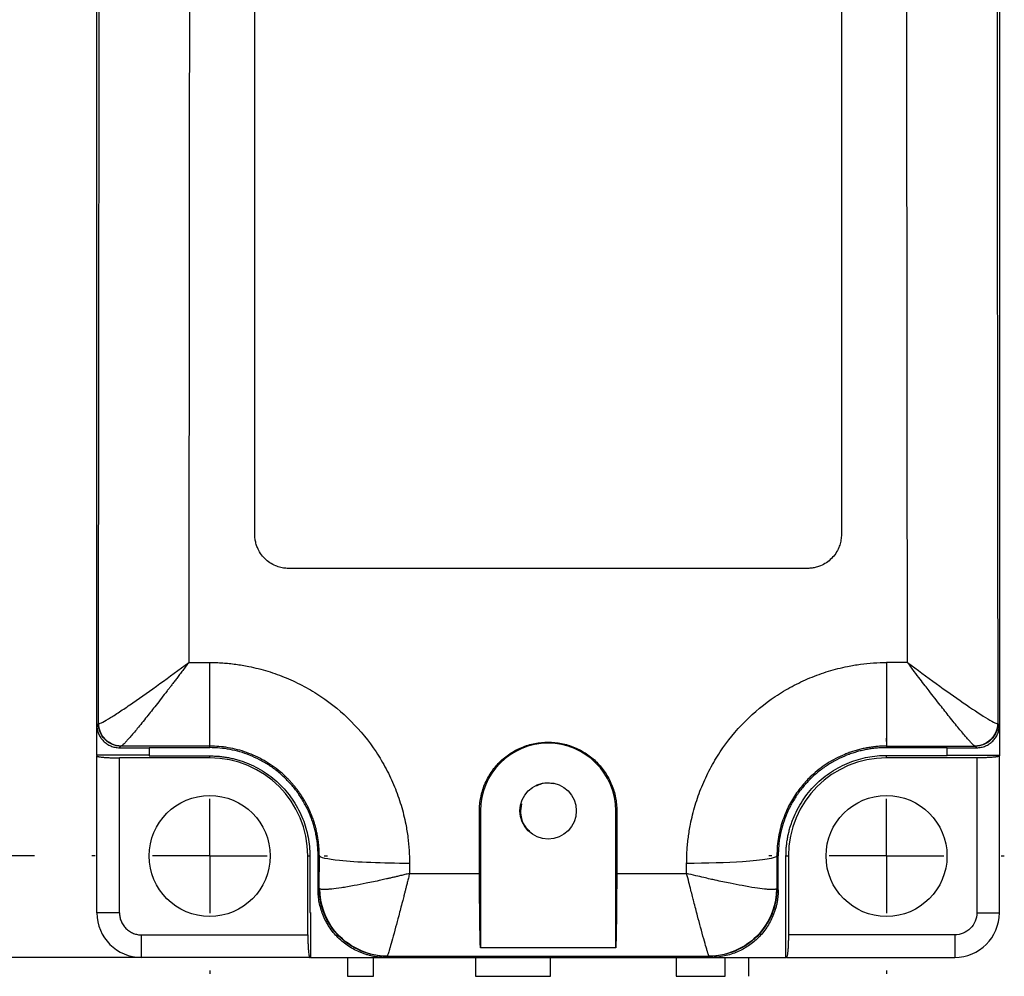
# Model space of a CAD drawing. Header units: millimetres. Extents: x 13 to 546, y 13 to 419.
# Tile 4 of 15: x 182 to 226, y 119 to 161. Entities that reach past the tile are written whole.
import ezdxf

# ---------------------------------------------------------------- set-up
doc = ezdxf.new("R2010")
doc.units = ezdxf.units.MM
doc.header["$LTSCALE"] = 2
doc.linetypes.add('CENTERX2', pattern=[20.32, 12.7, -2.54, 2.54, -2.54])
doc.layers.add('CENTER', color=40, linetype='CENTERX2')
doc.layers.add('DIMENSIONS', color=140, linetype='Continuous', lineweight=25)
doc.styles.add('SLDTEXTSTYLE0', font='TXT', dxfattribs={"width": 0.7})
doc.dimstyles.new('SLDDIMSTYLE0', dxfattribs={"dimtxt": 4.316016, "dimasz": 6.604, "dimexe": 0, "dimexo": 0.0625, "dimgap": 1.079004, "dimtad": 0, "dimtih": 1, "dimtoh": 1, "dimrnd": 1e-09, "dimzin": 12, "dimdsep": 46, "dimtxsty": 'SLDTEXTSTYLE0', "dimsah": 1, "dimcen": 0.09, "dimadec": 0, "dimazin": 3, "dimtfac": 1, "dimtofl": 0, "dimtmove": 0, "dimatfit": 3, "dimfxl": 0, "dimfrac": 2, "dimtolj": 1, "dimtzin": 12, "dimarcsym": 0})
doc.dimstyles.new('SLDDIMSTYLE1', dxfattribs={"dimtxt": 4.316016, "dimasz": 6.604, "dimexe": 0, "dimexo": 0.0625, "dimgap": 1.079004, "dimtad": 0, "dimtih": 1, "dimtoh": 1, "dimrnd": 1e-09, "dimzin": 4, "dimdsep": 46, "dimtxsty": 'SLDTEXTSTYLE0', "dimsah": 1, "dimcen": 0.09, "dimadec": 0, "dimazin": 1, "dimtfac": 1, "dimtofl": 0, "dimtmove": 0, "dimatfit": 3, "dimfxl": 0, "dimfrac": 2, "dimtolj": 1, "dimtzin": 12, "dimarcsym": 0})

# ---------------------------------------------------------------- blocks, each defined once
blk = doc.blocks.new('_D')
at = {"layer": 'DIMENSIONS'}
for p, q in [((202.759, 317.185), (140.747, 317.185)), ((147.097, 317.185), (147.097, 233.358)), ((140.684, 225.533), (139.235, 225.533)), ((139.235, 225.533), (139.235, 218.673)), ((153.51, 225.533), (154.959, 225.533)), ((154.959, 225.533), (154.959, 218.673)), ((139.235, 218.673), (140.684, 218.673)), ((154.959, 218.673), (153.51, 218.673)), ((147.097, 119.606), (147.097, 217.707)), ((184.739, 119.606), (140.747, 119.606))]:
    blk.add_line(p, q, dxfattribs=at)
for points in [[(147.097, 317.185), (146.081, 310.581), (148.113, 310.581)], [(147.097, 119.606), (148.113, 126.21), (146.081, 126.21)]]:
    blk.add_solid(points, dxfattribs=at)
at = {"layer": 'DIMENSIONS', "char_height": 4.2333, "attachment_point": 1, "style": 'SLDTEXTSTYLE0'}
for s, insert in [('197.6', (138.889, 231.956)), ('7.78', (140.684, 224.13))]:
    blk.add_mtext(s, dxfattribs=dict(at, insert=insert))
blk = doc.blocks.new('_D_1')
at = {"layer": 'DIMENSIONS'}
for p, q in [((182.54, 268.106), (163.024, 268.106)), ((169.374, 268.106), (169.374, 202.761)), ((162.961, 194.935), (161.512, 194.935)), ((161.512, 194.935), (161.512, 188.075)), ((175.786, 194.935), (177.236, 194.935)), ((177.236, 194.935), (177.236, 188.075)), ((161.512, 188.075), (162.961, 188.075)), ((177.236, 188.075), (175.786, 188.075)), ((169.374, 124.106), (169.374, 187.109)), ((182.539, 124.106), (163.024, 124.106))]:
    blk.add_line(p, q, dxfattribs=at)
for points in [[(169.374, 268.106), (168.358, 261.502), (170.39, 261.502)], [(169.374, 124.106), (170.39, 130.71), (168.358, 130.71)]]:
    blk.add_solid(points, dxfattribs=at)
at = {"layer": 'DIMENSIONS', "char_height": 4.2333, "attachment_point": 1, "style": 'SLDTEXTSTYLE0'}
for s, insert in [('144.0', (161.166, 201.358)), ('5.67', (162.961, 193.533))]:
    blk.add_mtext(s, dxfattribs=dict(at, insert=insert))
blk = doc.blocks.new('_D_4')
at = {"layer": 'DIMENSIONS'}
for p, q in [((192.223, 119.606), (163.218, 119.606)), ((169.568, 119.606), (169.568, 102.324)), ((197.609, 102.324), (163.218, 102.324)), ((169.568, 90.839), (169.568, 102.324)), ((139.685, 90.839), (138.236, 90.839)), ((138.236, 90.839), (138.236, 83.979)), ((152.51, 90.839), (153.96, 90.839)), ((153.96, 90.839), (153.96, 83.979)), ((160.291, 90.839), (169.568, 90.839)), ((138.236, 83.979), (139.685, 83.979)), ((153.96, 83.979), (152.51, 83.979))]:
    blk.add_line(p, q, dxfattribs=at)
for points in [[(169.568, 119.606), (168.552, 113.002), (170.584, 113.002)], [(169.568, 102.324), (170.584, 108.928), (168.552, 108.928)]]:
    blk.add_solid(points, dxfattribs=at)
at = {"layer": 'DIMENSIONS', "char_height": 4.2333, "attachment_point": 1, "style": 'SLDTEXTSTYLE0'}
for s, insert in [('17.3', (139.685, 97.262)), ('0.68', (139.685, 89.436))]:
    blk.add_mtext(s, dxfattribs=dict(at, insert=insert))
blk = doc.blocks.new('SW_CENTERMARKSYMBOL_2')
at = {"layer": 'CENTER', "color": 0}
for p, q in [((0, 5.08), (0, 5.221)), ((0, 0), (0, 2.54)), ((-5.08, 0), (-5.221, 0)), ((0, 0), (-2.54, 0)), ((0, 0), (0, -2.54)), ((0, 0), (2.54, 0)), ((5.08, 0), (5.221, 0)), ((0, -5.08), (0, -5.221))]:
    blk.add_line(p, q, dxfattribs=at)
blk = doc.blocks.new('SW_CENTERMARKSYMBOL_3')
at = {"layer": 'CENTER', "color": 0}
for p, q in [((0, 5.08), (0, 5.221)), ((0, 0), (0, 2.54)), ((-5.08, 0), (-5.221, 0)), ((0, 0), (-2.54, 0)), ((0, 0), (0, -2.54)), ((0, 0), (2.54, 0)), ((5.08, 0), (5.221, 0)), ((0, -5.08), (0, -5.221))]:
    blk.add_line(p, q, dxfattribs=at)

msp = doc.modelspace()

# ---------------------------------------------------------------- linework, layer by layer
for p, q in [((185.299, 129.906), (185.299, 262.306)), ((225.299, 262.306), (225.299, 129.906)), ((192.299, 138.356), (192.299, 176.356)), ((218.299, 176.356), (218.299, 138.356)), ((216.799, 136.856), (193.799, 136.856)), ((189.37, 132.687), (190.299, 132.687)), ((221.228, 132.687), (220.299, 132.687)), ((185.299, 129.906), (185.367, 129.974)), ((185.299, 128.57), (185.299, 129.906)), ((225.231, 129.974), (225.299, 129.906)), ((225.299, 129.906), (225.299, 128.57)), ((186.299, 128.906), (186.367, 128.974)), ((186.299, 128.906), (187.611, 128.906)), ((190.299, 128.978), (186.379, 128.978)), ((187.611, 128.912), (190.299, 128.911)), ((187.611, 128.912), (187.611, 128.541)), ((190.299, 128.911), (190.299, 128.978)), ((220.299, 128.978), (224.219, 128.978)), ((220.299, 128.978), (220.299, 128.907)), ((222.985, 128.907), (220.299, 128.907)), ((222.984, 128.906), (224.299, 128.906)), ((222.985, 128.568), (222.985, 128.907)), ((224.231, 128.974), (224.299, 128.906)), ((185.299, 128.57), (185.299, 128.544)), ((187.611, 128.57), (185.299, 128.57)), ((185.299, 121.586), (185.299, 128.544)), ((186.299, 121.586), (186.299, 128.456)), ((190.299, 128.456), (186.299, 128.456)), ((187.611, 128.541), (190.299, 128.543)), ((190.299, 128.456), (190.299, 128.543)), ((220.299, 128.566), (222.985, 128.568)), ((220.299, 128.456), (220.299, 128.566)), ((224.299, 128.456), (220.299, 128.456)), ((222.985, 128.57), (225.299, 128.57)), ((224.299, 128.456), (224.299, 121.586)), ((225.299, 128.57), (225.299, 128.544)), ((225.299, 121.586), (225.299, 128.544)), ((204.114, 126.419), (204.069, 126.106)), ((202.299, 126.106), (202.255, 126.106)), ((202.299, 126.106), (202.299, 120.033)), ((208.299, 126.106), (208.343, 126.106)), ((208.299, 120.033), (208.299, 126.106)), ((194.649, 120.606), (194.649, 124.106)), ((194.649, 124.106), (194.74, 124.106)), ((194.74, 124.106), (194.74, 121.606)), ((195.159, 124.106), (195.104, 124.106)), ((195.104, 122.61), (195.104, 124.106)), ((195.157, 122.663), (195.159, 124.106)), ((215.439, 124.106), (215.441, 122.663)), ((215.498, 124.106), (215.439, 124.106)), ((215.498, 122.607), (215.498, 124.106)), ((215.839, 121.606), (215.843, 124.106)), ((215.843, 124.106), (215.949, 124.106)), ((215.949, 124.106), (215.949, 120.606)), ((199.158, 123.331), (202.259, 123.331)), ((208.339, 123.331), (211.44, 123.331)), ((195.104, 122.61), (195.157, 122.663)), ((215.498, 122.607), (215.441, 122.663)), ((194.74, 121.606), (194.763, 121.606)), ((194.763, 121.606), (194.763, 119.606)), ((224.299, 121.586), (225.299, 121.586)), ((187.279, 120.606), (194.649, 120.606)), ((187.279, 119.606), (187.279, 120.606)), ((223.319, 120.606), (215.949, 120.606)), ((223.319, 120.606), (223.319, 119.606)), ((208.299, 120.033), (202.299, 120.033)), ((194.737, 119.606), (187.279, 119.606)), ((194.763, 119.606), (194.737, 119.606)), ((194.763, 119.606), (198.103, 119.606)), ((196.411, 119.606), (196.411, 118.77)), ((197.558, 118.77), (197.558, 119.606)), ((198.156, 119.664), (198.103, 119.61)), ((198.103, 119.61), (212.498, 119.608)), ((198.161, 119.665), (212.437, 119.665)), ((202.08, 119.61), (202.08, 118.77)), ((205.404, 118.77), (205.404, 119.609)), ((210.968, 119.608), (210.968, 118.77)), ((212.498, 119.608), (212.442, 119.664)), ((212.498, 119.606), (215.836, 119.606)), ((213.145, 118.77), (213.145, 119.606)), ((214.187, 119.606), (214.187, 118.77)), ((215.862, 119.606), (215.841, 119.606)), ((215.862, 119.606), (223.319, 119.606)), ((196.411, 118.77), (197.558, 118.77)), ((202.08, 118.77), (205.404, 118.77)), ((210.968, 118.77), (213.145, 118.77))]:
    msp.add_line(p, q)
at = {"flags": 128}
msp.add_lwpolyline([(186.299, 121.586), (186.104, 121.586), (185.916, 121.586), (185.744, 121.586), (185.592, 121.586), (185.468, 121.586), (185.375, 121.586), (185.318, 121.586), (185.299, 121.586)], dxfattribs=at)
for centre, radius in [((205.299, 126.106), 1.25), ((190.3, 124.106), 2.681), ((220.298, 124.106), 2.681)]:
    msp.add_circle(centre, radius)
for centre, radius, start, end in [((205.299, 126.106), 3, 0, 180), ((190.299, 124.106), 4.35, 0, 90), ((220.299, 124.106), 4.35, 90, 180), ((187.279, 121.586), 1.98, 180, 270), ((223.319, 121.586), 1.98, 270, 0)]:
    msp.add_arc(centre, radius, start, end)
for points, knots in [([(185.367, 129.974), (185.368, 130.986), (185.371, 133.01), (185.375, 136.046), (185.378, 139.082), (185.382, 142.12), (185.385, 145.157), (185.388, 148.195), (185.391, 151.233), (185.394, 154.272), (185.396, 157.311), (185.398, 160.351), (185.4, 163.391), (185.402, 166.431), (185.404, 169.472), (185.406, 172.513), (185.407, 175.555), (185.408, 178.597), (185.409, 181.64), (185.41, 184.683), (185.41, 187.726), (185.411, 190.77), (185.411, 192.799), (185.411, 193.814)], [0, 0, 0, 0, 0.047638, 0.09527, 0.142897, 0.190519, 0.238138, 0.285754, 0.333367, 0.380978, 0.428587, 0.476196, 0.523804, 0.571413, 0.619022, 0.666633, 0.714246, 0.761862, 0.809481, 0.857103, 0.90473, 0.952362, 1, 1, 1, 1]), ([(189.41, 194.035), (189.41, 193.012), (189.41, 190.966), (189.41, 187.897), (189.409, 184.828), (189.409, 181.759), (189.408, 178.69), (189.406, 175.621), (189.405, 172.553), (189.403, 169.484), (189.402, 166.416), (189.4, 163.347), (189.398, 160.28), (189.395, 157.212), (189.393, 154.145), (189.39, 151.078), (189.388, 148.011), (189.384, 144.945), (189.381, 141.88), (189.378, 138.815), (189.374, 135.75), (189.372, 133.708), (189.37, 132.687)], [0, 0, 0, 0, 0.049979, 0.09996, 0.149944, 0.199929, 0.249917, 0.299907, 0.3499, 0.399894, 0.449891, 0.49989, 0.549891, 0.599894, 0.6499, 0.699907, 0.749917, 0.799929, 0.849944, 0.89996, 0.949979, 1, 1, 1, 1]), ([(221.228, 132.687), (221.226, 133.708), (221.224, 135.75), (221.22, 138.815), (221.217, 141.88), (221.214, 144.945), (221.211, 148.011), (221.208, 151.078), (221.205, 154.145), (221.203, 157.212), (221.2, 160.28), (221.198, 163.347), (221.196, 166.416), (221.195, 169.484), (221.193, 172.553), (221.192, 175.621), (221.191, 178.69), (221.19, 181.759), (221.189, 184.828), (221.188, 187.897), (221.188, 190.966), (221.188, 193.012), (221.188, 194.035)], [0, 0, 0, 0, 0.050021, 0.10004, 0.150056, 0.200071, 0.250083, 0.300093, 0.3501, 0.400106, 0.450109, 0.50011, 0.550109, 0.600106, 0.6501, 0.700093, 0.750083, 0.800071, 0.850056, 0.90004, 0.950021, 1, 1, 1, 1]), ([(225.187, 193.814), (225.187, 192.799), (225.187, 190.77), (225.188, 187.726), (225.188, 184.683), (225.189, 181.64), (225.19, 178.597), (225.191, 175.555), (225.193, 172.513), (225.194, 169.472), (225.196, 166.431), (225.198, 163.391), (225.2, 160.351), (225.202, 157.311), (225.205, 154.272), (225.207, 151.233), (225.21, 148.195), (225.213, 145.157), (225.216, 142.12), (225.22, 139.082), (225.223, 136.046), (225.227, 133.01), (225.23, 130.986), (225.231, 129.974)], [0, 0, 0, 0, 0.047638, 0.09527, 0.142897, 0.190519, 0.238138, 0.285754, 0.333367, 0.380978, 0.428587, 0.476196, 0.523804, 0.571413, 0.619022, 0.666633, 0.714246, 0.761862, 0.809481, 0.857103, 0.90473, 0.952362, 1, 1, 1, 1]), ([(193.799, 136.856), (193.76, 136.857), (193.681, 136.859), (193.564, 136.873), (193.449, 136.896), (193.335, 136.928), (193.169, 136.989), (192.96, 137.101), (192.732, 137.289), (192.543, 137.517), (192.42, 137.75), (192.346, 137.967), (192.306, 138.16), (192.301, 138.29), (192.299, 138.356)], [0, 0, 0, 0, 0.050243, 0.10007, 0.149792, 0.199725, 0.250179, 0.374759, 0.500005, 0.62463, 0.749898, 0.833372, 0.916256, 1, 1, 1, 1]), ([(218.299, 138.356), (218.298, 138.317), (218.297, 138.238), (218.282, 138.122), (218.26, 138.006), (218.227, 137.893), (218.166, 137.727), (218.055, 137.518), (217.867, 137.29), (217.639, 137.101), (217.406, 136.977), (217.189, 136.903), (216.996, 136.863), (216.865, 136.859), (216.799, 136.856)], [0, 0, 0, 0, 0.050258, 0.100098, 0.149828, 0.199761, 0.250201, 0.37485, 0.500094, 0.624701, 0.749921, 0.833391, 0.916262, 1, 1, 1, 1]), ([(185.383, 129.972), (185.411, 129.971), (185.474, 129.996), (185.653, 130.089), (185.769, 130.157), (186.041, 130.325), (186.196, 130.425), (186.531, 130.648), (186.71, 130.769), (187.271, 131.157), (187.676, 131.444), (188.511, 132.049), (188.944, 132.368), (189.37, 132.687)], [0, 0, 0, 0, 0.125, 0.125, 0.25, 0.25, 0.375, 0.375, 0.5, 0.5, 0.75, 0.75, 1, 1, 1, 1]), ([(189.37, 132.687), (189.318, 132.617), (189.217, 132.483), (189.071, 132.289), (188.936, 132.11), (188.811, 131.946), (188.696, 131.796), (188.592, 131.661), (188.499, 131.54), (188.271, 131.245), (187.935, 130.81), (187.486, 130.243), (187.093, 129.756), (186.815, 129.426), (186.646, 129.234), (186.545, 129.124), (186.467, 129.044), (186.409, 128.993), (186.389, 128.983), (186.379, 128.978)], [0, 0, 0, 0, 0.0388338, 0.0751454, 0.1089349, 0.1402025, 0.1689483, 0.1951726, 0.2188755, 0.2400577, 0.3696987, 0.4832602, 0.6155552, 0.7351973, 0.7907147, 0.84478, 0.8975607, 0.9492368, 1, 1, 1, 1]), ([(190.299, 132.687), (190.395, 132.686), (190.588, 132.684), (190.877, 132.669), (191.166, 132.645), (191.454, 132.61), (191.743, 132.566), (192.22, 132.478), (192.879, 132.31), (193.7, 132.013), (194.489, 131.639), (195.487, 131.041), (196.614, 130.11), (197.536, 128.975), (198.131, 127.974), (198.502, 127.183), (198.793, 126.36), (198.98, 125.606), (199.09, 124.935), (199.148, 124.355), (199.155, 123.968), (199.158, 123.775)], [0, 0, 0, 0, 0.0206739, 0.041365, 0.062097, 0.0828935, 0.1037777, 0.1247727, 0.1870397, 0.2495823, 0.3120867, 0.3744376, 0.4992088, 0.6242154, 0.6868457, 0.7494421, 0.8119442, 0.8746795, 0.9165725, 0.9582867, 1, 1, 1, 1]), ([(190.299, 128.978), (190.299, 128.987), (190.299, 129.088), (190.299, 129.461), (190.299, 129.733), (190.299, 130.411), (190.299, 130.817), (190.299, 131.709), (190.299, 132.195), (190.299, 132.687)], [0, 0, 0, 0, 0.25, 0.25, 0.5, 0.5, 0.75, 0.75, 1, 1, 1, 1]), ([(211.44, 123.775), (211.441, 123.871), (211.442, 124.065), (211.457, 124.355), (211.48, 124.644), (211.513, 124.933), (211.555, 125.222), (211.641, 125.699), (211.805, 126.36), (212.096, 127.182), (212.467, 127.974), (213.062, 128.974), (213.984, 130.11), (215.111, 131.04), (216.108, 131.639), (216.897, 132.013), (217.719, 132.31), (218.472, 132.502), (219.142, 132.615), (219.72, 132.676), (220.106, 132.683), (220.299, 132.687)], [0, 0, 0, 0, 0.020843, 0.041676, 0.062519, 0.083396, 0.104328, 0.125337, 0.187973, 0.250575, 0.313069, 0.375802, 0.500809, 0.625543, 0.687804, 0.750433, 0.812866, 0.875244, 0.917069, 0.958592, 1, 1, 1, 1]), ([(220.299, 132.687), (220.299, 132.195), (220.299, 131.709), (220.299, 130.817), (220.299, 130.411), (220.299, 129.733), (220.299, 129.461), (220.299, 129.088), (220.299, 128.987), (220.299, 128.978)], [0, 0, 0, 0, 0.25, 0.25, 0.5, 0.5, 0.75, 0.75, 1, 1, 1, 1]), ([(221.228, 132.687), (221.654, 132.367), (222.086, 132.049), (222.922, 131.444), (223.326, 131.156), (224.077, 130.638), (224.42, 130.409), (224.965, 130.072), (225.16, 129.969), (225.215, 129.972)], [0, 0, 0, 0, 0.25, 0.25, 0.5, 0.5, 0.75, 0.75, 1, 1, 1, 1]), ([(224.219, 128.978), (224.215, 128.98), (224.206, 128.983), (224.185, 128.997), (224.16, 129.019), (224.129, 129.047), (224.093, 129.083), (224.051, 129.127), (224.003, 129.178), (223.95, 129.237), (223.892, 129.303), (223.758, 129.457), (223.505, 129.757), (223.112, 130.244), (222.663, 130.81), (222.297, 131.284), (221.996, 131.673), (221.778, 131.958), (221.517, 132.302), (221.329, 132.552), (221.228, 132.687)], [0, 0, 0, 0, 0.025342, 0.050881, 0.076642, 0.102649, 0.128925, 0.155494, 0.182379, 0.209599, 0.237177, 0.265132, 0.384941, 0.516762, 0.630372, 0.760002, 0.804778, 0.859703, 0.924777, 1, 1, 1, 1]), ([(185.299, 129.906), (185.3, 129.873), (185.302, 129.808), (185.317, 129.711), (185.341, 129.615), (185.374, 129.523), (185.416, 129.434), (185.466, 129.35), (185.525, 129.271), (185.591, 129.198), (185.664, 129.132), (185.743, 129.073), (185.827, 129.023), (185.916, 128.981), (186.008, 128.948), (186.104, 128.924), (186.201, 128.909), (186.266, 128.907), (186.299, 128.906)], [0, 0, 0, 0, 0.062505, 0.125008, 0.18751, 0.25001, 0.312508, 0.375006, 0.437503, 0.5, 0.562497, 0.624994, 0.687492, 0.74999, 0.81249, 0.874992, 0.937495, 1, 1, 1, 1]), ([(186.367, 128.974), (186.105, 128.974), (185.845, 129.082), (185.475, 129.452), (185.367, 129.712), (185.367, 129.974)], [0, 0, 0, 0, 0.5, 0.5, 1, 1, 1, 1]), ([(186.379, 128.978), (186.083, 128.979), (185.569, 129.228), (185.385, 129.749), (185.383, 129.972)], [0, 0, 0, 0, 0.571429, 1, 1, 1, 1]), ([(225.215, 129.972), (225.213, 129.749), (225.029, 129.228), (224.516, 128.979), (224.219, 128.978)], [0, 0, 0, 0, 0.428571, 1, 1, 1, 1]), ([(225.231, 129.974), (225.231, 129.712), (225.123, 129.452), (224.753, 129.082), (224.493, 128.974), (224.231, 128.974)], [0, 0, 0, 0, 0.5, 0.5, 1, 1, 1, 1]), ([(224.299, 128.906), (224.332, 128.907), (224.397, 128.909), (224.495, 128.924), (224.59, 128.948), (224.683, 128.981), (224.771, 129.023), (224.856, 129.073), (224.935, 129.132), (225.007, 129.198), (225.073, 129.271), (225.132, 129.35), (225.182, 129.434), (225.224, 129.523), (225.258, 129.615), (225.281, 129.711), (225.296, 129.808), (225.298, 129.873), (225.299, 129.906)], [0, 0, 0, 0, 0.0625052, 0.1250083, 0.1875097, 0.2500095, 0.3125082, 0.375006, 0.4375031, 0.5, 0.5624969, 0.624994, 0.6874918, 0.7499905, 0.8124903, 0.8749917, 0.9374948, 1, 1, 1, 1]), ([(195.159, 124.106), (195.158, 124.183), (195.156, 124.335), (195.141, 124.56), (195.116, 124.78), (195.081, 124.995), (195.038, 125.204), (194.987, 125.407), (194.928, 125.604), (194.863, 125.794), (194.791, 125.978), (194.713, 126.154), (194.631, 126.324), (194.544, 126.487), (194.453, 126.644), (194.358, 126.793), (194.261, 126.935), (194.161, 127.071), (194.059, 127.199), (193.955, 127.321), (193.851, 127.437), (193.678, 127.616), (193.426, 127.847), (193.08, 128.111), (192.715, 128.342), (192.334, 128.539), (191.94, 128.699), (191.536, 128.825), (191.126, 128.913), (190.713, 128.968), (190.437, 128.975), (190.299, 128.978)], [0, 0, 0, 0, 0.0302412, 0.059937, 0.0890875, 0.1176924, 0.1457516, 0.1732651, 0.2002327, 0.2266543, 0.2525299, 0.2778594, 0.3026428, 0.32688, 0.3505711, 0.3737161, 0.3963149, 0.4183677, 0.4398745, 0.4608354, 0.4812506, 0.5011202, 0.5583326, 0.6150874, 0.6713896, 0.7272444, 0.7826572, 0.8376333, 0.8921786, 0.9462988, 1, 1, 1, 1]), ([(195.104, 124.106), (195.103, 124.182), (195.101, 124.334), (195.084, 124.56), (195.058, 124.784), (195.021, 125.007), (194.974, 125.227), (194.916, 125.445), (194.847, 125.662), (194.738, 125.956), (194.573, 126.32), (194.326, 126.743), (194.035, 127.141), (193.703, 127.51), (193.334, 127.842), (192.936, 128.133), (192.513, 128.38), (192.08, 128.577), (191.641, 128.728), (191.201, 128.834), (190.753, 128.899), (190.451, 128.907), (190.299, 128.911)], [0, 0, 0, 0, 0.030226, 0.060256, 0.090154, 0.119989, 0.149828, 0.179739, 0.209789, 0.240044, 0.304289, 0.368666, 0.434277, 0.500026, 0.565636, 0.631386, 0.695626, 0.760011, 0.82025, 0.879967, 0.939704, 1, 1, 1, 1]), ([(202.255, 126.106), (202.255, 126.155), (202.257, 126.252), (202.268, 126.398), (202.285, 126.545), (202.319, 126.742), (202.379, 126.987), (202.514, 127.368), (202.752, 127.81), (203.129, 128.274), (203.592, 128.653), (204.124, 128.941), (204.703, 129.114), (205.299, 129.175), (205.895, 129.114), (206.475, 128.941), (207.006, 128.653), (207.469, 128.274), (207.846, 127.81), (208.084, 127.369), (208.219, 126.988), (208.29, 126.695), (208.335, 126.4), (208.341, 126.204), (208.343, 126.106)], [0, 0, 0, 0, 0.015242, 0.030576, 0.046039, 0.061667, 0.093545, 0.12514, 0.188534, 0.25012, 0.31168, 0.37506, 0.438439, 0.500009, 0.561578, 0.624957, 0.688337, 0.749897, 0.811483, 0.874877, 0.906321, 0.93835, 0.969359, 1, 1, 1, 1]), ([(220.299, 128.978), (220.23, 128.977), (220.091, 128.976), (219.882, 128.962), (219.673, 128.939), (219.465, 128.908), (219.258, 128.867), (219.052, 128.817), (218.847, 128.758), (218.645, 128.69), (218.239, 128.533), (217.653, 128.226), (217.11, 127.803), (216.759, 127.453), (216.555, 127.222), (216.357, 126.967), (216.17, 126.689), (215.996, 126.387), (215.839, 126.06), (215.702, 125.71), (215.589, 125.337), (215.504, 124.944), (215.449, 124.531), (215.442, 124.249), (215.439, 124.106)], [0, 0, 0, 0, 0.0271036, 0.0543091, 0.0816172, 0.1090288, 0.1365446, 0.1641654, 0.1918919, 0.2197249, 0.2476651, 0.3617417, 0.4772386, 0.5157962, 0.556146, 0.5982889, 0.6422254, 0.6879557, 0.73548, 0.7847982, 0.8359098, 0.8888145, 0.9435115, 1, 1, 1, 1]), ([(220.299, 128.907), (220.223, 128.906), (220.072, 128.904), (219.846, 128.888), (219.621, 128.861), (219.399, 128.825), (219.179, 128.777), (218.961, 128.719), (218.745, 128.651), (218.451, 128.542), (218.087, 128.377), (217.665, 128.13), (217.266, 127.84), (216.898, 127.507), (216.566, 127.139), (216.275, 126.741), (216.028, 126.319), (215.832, 125.886), (215.681, 125.447), (215.575, 125.007), (215.51, 124.56), (215.502, 124.258), (215.498, 124.106)], [0, 0, 0, 0, 0.030227, 0.060257, 0.090156, 0.119991, 0.149831, 0.179743, 0.209793, 0.240049, 0.304295, 0.368675, 0.434288, 0.500038, 0.565649, 0.6314, 0.695639, 0.760023, 0.820259, 0.879974, 0.939707, 1, 1, 1, 1]), ([(224.231, 128.974), (224.23, 128.975), (224.228, 128.976), (224.222, 128.977), (224.219, 128.978)], [0, 0, 0, 0, 0.5000011, 1, 1, 1, 1]), ([(185.299, 128.544), (185.3, 128.541), (185.301, 128.536), (185.314, 128.528), (185.334, 128.52), (185.363, 128.512), (185.409, 128.503), (185.481, 128.493), (185.596, 128.481), (185.744, 128.47), (185.92, 128.462), (186.108, 128.457), (186.235, 128.456), (186.299, 128.456)], [0, 0, 0, 0, 0.058484, 0.116305, 0.173945, 0.231892, 0.290627, 0.395433, 0.500841, 0.628834, 0.757363, 0.878531, 1, 1, 1, 1]), ([(190.299, 128.543), (190.369, 128.542), (190.509, 128.541), (190.718, 128.526), (190.926, 128.501), (191.131, 128.467), (191.335, 128.424), (191.536, 128.37), (191.736, 128.307), (192.008, 128.207), (192.345, 128.054), (192.735, 127.826), (193.103, 127.558), (193.444, 127.251), (193.752, 126.91), (194.02, 126.542), (194.248, 126.152), (194.43, 125.752), (194.57, 125.346), (194.668, 124.94), (194.728, 124.525), (194.736, 124.246), (194.74, 124.106)], [0, 0, 0, 0, 0.030218, 0.060241, 0.090135, 0.119968, 0.149808, 0.179722, 0.209777, 0.24004, 0.304248, 0.368669, 0.434242, 0.500037, 0.565607, 0.631404, 0.695598, 0.76003, 0.820247, 0.879953, 0.93969, 1, 1, 1, 1]), ([(215.843, 124.106), (215.844, 124.177), (215.845, 124.317), (215.861, 124.527), (215.885, 124.735), (215.919, 124.942), (215.963, 125.146), (216.017, 125.349), (216.081, 125.549), (216.181, 125.822), (216.335, 126.16), (216.564, 126.552), (216.833, 126.922), (217.142, 127.264), (217.484, 127.573), (217.853, 127.842), (218.245, 128.072), (218.647, 128.255), (219.054, 128.395), (219.462, 128.493), (219.878, 128.555), (220.158, 128.562), (220.299, 128.566)], [0, 0, 0, 0, 0.030219, 0.060243, 0.090139, 0.119974, 0.149815, 0.179731, 0.209788, 0.240051, 0.304255, 0.368671, 0.434237, 0.500025, 0.565589, 0.63138, 0.695572, 0.760002, 0.820225, 0.879938, 0.939684, 1, 1, 1, 1]), ([(225.299, 128.544), (225.298, 128.541), (225.296, 128.535), (225.281, 128.527), (225.26, 128.519), (225.232, 128.512), (225.199, 128.506), (225.163, 128.5), (225.125, 128.494), (225.085, 128.49), (225.046, 128.485), (224.973, 128.479), (224.853, 128.47), (224.676, 128.462), (224.489, 128.457), (224.362, 128.456), (224.299, 128.456)], [0, 0, 0, 0, 0.064519, 0.125833, 0.183941, 0.238844, 0.290541, 0.339032, 0.384318, 0.426398, 0.465272, 0.500941, 0.630918, 0.757401, 0.880418, 1, 1, 1, 1]), ([(205.545, 127.306), (205.464, 127.32), (205.283, 127.35), (205.011, 127.317), (204.841, 127.242), (204.763, 127.208)], [0, 0, 0, 0, 0.308747, 0.682559, 1, 1, 1, 1]), ([(204.069, 126.106), (204.079, 125.99), (204.102, 125.727), (204.261, 125.408), (204.423, 125.248), (204.48, 125.192)], [0, 0, 0, 0, 0.33794, 0.765408, 1, 1, 1, 1]), ([(199.158, 123.775), (197.975, 123.776), (195.925, 123.861), (195.174, 124.033), (195.159, 124.106)], [0, 0, 0, 0, 0.571429, 1, 1, 1, 1]), ([(215.439, 124.106), (215.419, 124.008), (214.402, 123.838), (212.327, 123.776), (211.44, 123.775)], [0, 0, 0, 0, 0.571429, 1, 1, 1, 1]), ([(199.158, 123.331), (199.09, 123.314), (198.958, 123.282), (198.766, 123.235), (198.588, 123.193), (198.423, 123.154), (198.272, 123.119), (198.133, 123.087), (198.007, 123.059), (197.702, 122.991), (197.25, 122.895), (196.654, 122.779), (196.127, 122.691), (195.763, 122.643), (195.54, 122.623), (195.405, 122.616), (195.299, 122.618), (195.22, 122.626), (195.192, 122.638), (195.177, 122.644)], [0, 0, 0, 0, 0.035262, 0.068386, 0.099385, 0.128267, 0.155034, 0.179688, 0.202226, 0.222648, 0.345673, 0.455262, 0.586914, 0.711206, 0.770397, 0.828881, 0.886648, 0.943688, 1, 1, 1, 1]), ([(199.158, 123.331), (199.14, 123.262), (199.107, 123.129), (199.059, 122.937), (199.014, 122.76), (198.972, 122.597), (198.934, 122.449), (198.9, 122.314), (198.869, 122.194), (198.793, 121.9), (198.68, 121.466), (198.53, 120.904), (198.4, 120.424), (198.308, 120.104), (198.252, 119.916), (198.218, 119.808), (198.192, 119.73), (198.172, 119.68), (198.165, 119.67), (198.161, 119.665)], [0, 0, 0, 0, 0.035812, 0.069344, 0.100597, 0.129569, 0.156262, 0.180675, 0.202807, 0.22266, 0.345349, 0.455485, 0.58758, 0.711337, 0.770441, 0.828836, 0.886545, 0.943592, 1, 1, 1, 1]), ([(202.299, 120.033), (202.298, 120.063), (202.296, 120.122), (202.293, 120.222), (202.29, 120.329), (202.287, 120.443), (202.284, 120.564), (202.282, 120.691), (202.279, 120.824), (202.277, 120.962), (202.275, 121.105), (202.273, 121.252), (202.271, 121.402), (202.269, 121.556), (202.268, 121.712), (202.266, 121.871), (202.265, 122.031), (202.264, 122.193), (202.263, 122.356), (202.262, 122.519), (202.261, 122.682), (202.26, 122.845), (202.26, 123.008), (202.259, 123.17), (202.259, 123.278), (202.259, 123.331)], [0, 0, 0, 0, 0.048696, 0.096918, 0.144665, 0.191938, 0.238737, 0.285061, 0.330911, 0.376286, 0.421187, 0.465614, 0.509566, 0.553044, 0.596048, 0.638577, 0.680632, 0.722213, 0.763319, 0.803952, 0.84411, 0.883794, 0.923003, 0.961739, 1, 1, 1, 1]), ([(208.339, 123.331), (208.339, 123.263), (208.339, 123.124), (208.338, 122.917), (208.338, 122.709), (208.337, 122.5), (208.335, 122.292), (208.334, 122.084), (208.332, 121.879), (208.33, 121.677), (208.328, 121.478), (208.326, 121.284), (208.323, 121.096), (208.32, 120.915), (208.317, 120.741), (208.314, 120.577), (208.311, 120.422), (208.307, 120.279), (208.303, 120.147), (208.3, 120.071), (208.299, 120.033)], [0, 0, 0, 0, 0.0489743, 0.0987227, 0.1492452, 0.2005419, 0.2526128, 0.3054579, 0.3590773, 0.4134711, 0.4686391, 0.5245815, 0.5812983, 0.6387894, 0.697055, 0.7560951, 0.8159096, 0.8764985, 0.937862, 1, 1, 1, 1]), ([(215.421, 122.644), (215.413, 122.64), (215.398, 122.633), (215.364, 122.626), (215.322, 122.62), (215.271, 122.617), (215.211, 122.617), (215.143, 122.619), (215.065, 122.623), (214.979, 122.629), (214.798, 122.647), (214.467, 122.691), (213.947, 122.779), (213.351, 122.895), (212.861, 122.998), (212.464, 123.087), (212.178, 123.153), (211.83, 123.235), (211.577, 123.298), (211.44, 123.331)], [0, 0, 0, 0, 0.0313491, 0.0628683, 0.0945674, 0.1264535, 0.1585313, 0.1908037, 0.2232717, 0.2559353, 0.2887938, 0.4129118, 0.5444917, 0.6546865, 0.7773401, 0.8180707, 0.8687758, 0.9294301, 1, 1, 1, 1]), ([(212.437, 119.665), (212.435, 119.667), (212.431, 119.671), (212.423, 119.688), (212.413, 119.714), (212.4, 119.748), (212.386, 119.792), (212.369, 119.844), (212.349, 119.906), (212.328, 119.977), (212.282, 120.131), (212.198, 120.425), (212.068, 120.905), (211.918, 121.466), (211.796, 121.938), (211.696, 122.326), (211.623, 122.608), (211.537, 122.949), (211.474, 123.198), (211.44, 123.331)], [0, 0, 0, 0, 0.03137, 0.062913, 0.094635, 0.12654, 0.158631, 0.190913, 0.223389, 0.256063, 0.28894, 0.413034, 0.544691, 0.654766, 0.777422, 0.819247, 0.870286, 0.930538, 1, 1, 1, 1]), ([(198.156, 119.664), (197.764, 119.664), (197.371, 119.742), (196.646, 120.043), (196.313, 120.265), (195.758, 120.82), (195.536, 121.153), (195.235, 121.878), (195.157, 122.271), (195.157, 122.663)], [0, 0, 0, 0, 0.25, 0.25, 0.5, 0.5, 0.75, 0.75, 1, 1, 1, 1]), ([(198.161, 119.665), (197.273, 119.667), (195.736, 120.414), (195.183, 121.974), (195.177, 122.644)], [0, 0, 0, 0, 0.571429, 1, 1, 1, 1]), ([(215.421, 122.644), (215.415, 121.974), (214.863, 120.414), (213.325, 119.667), (212.437, 119.665)], [0, 0, 0, 0, 0.428571, 1, 1, 1, 1]), ([(215.441, 122.663), (215.441, 122.271), (215.363, 121.878), (215.062, 121.153), (214.84, 120.82), (214.285, 120.265), (213.952, 120.043), (213.227, 119.742), (212.834, 119.664), (212.442, 119.664)], [0, 0, 0, 0, 0.25, 0.25, 0.5, 0.5, 0.75, 0.75, 1, 1, 1, 1]), ([(198.103, 119.608), (198.049, 119.609), (197.941, 119.611), (197.78, 119.624), (197.62, 119.646), (197.462, 119.676), (197.306, 119.715), (197.151, 119.763), (196.858, 119.87), (196.444, 120.084), (195.968, 120.474), (195.578, 120.951), (195.346, 121.401), (195.218, 121.772), (195.152, 122.047), (195.111, 122.327), (195.106, 122.516), (195.104, 122.61)], [0, 0, 0, 0, 0.034503, 0.068776, 0.102918, 0.13703, 0.171213, 0.205569, 0.240194, 0.370022, 0.500052, 0.62986, 0.759884, 0.820139, 0.879883, 0.939657, 1, 1, 1, 1]), ([(215.498, 122.607), (215.497, 122.55), (215.495, 122.436), (215.48, 122.266), (215.456, 122.097), (215.423, 121.931), (215.38, 121.767), (215.327, 121.604), (215.216, 121.318), (215.004, 120.923), (214.636, 120.478), (214.197, 120.113), (213.778, 119.883), (213.414, 119.746), (213.118, 119.668), (212.812, 119.617), (212.602, 119.61), (212.498, 119.607)], [0, 0, 0, 0, 0.036493, 0.072695, 0.108722, 0.144694, 0.180729, 0.216947, 0.253463, 0.376692, 0.500033, 0.619346, 0.738783, 0.802526, 0.866667, 0.933368, 1, 1, 1, 1]), ([(186.299, 121.586), (186.3, 121.555), (186.302, 121.494), (186.315, 121.403), (186.337, 121.313), (186.378, 121.192), (186.454, 121.044), (186.581, 120.889), (186.737, 120.761), (186.911, 120.672), (187.094, 120.616), (187.217, 120.609), (187.279, 120.606)], [0, 0, 0, 0, 0.060095, 0.119802, 0.179659, 0.240199, 0.369525, 0.50012, 0.629376, 0.760042, 0.879656, 1, 1, 1, 1]), ([(215.836, 119.606), (215.836, 119.99), (215.835, 120.657), (215.838, 121.323), (215.839, 121.606)], [0, 0, 0, 0, 0.575446, 1, 1, 1, 1]), ([(224.299, 121.586), (224.299, 121.326), (224.196, 121.077), (223.828, 120.709), (223.579, 120.606), (223.319, 120.606)], [0, 0, 0, 0, 0.5, 0.5, 1, 1, 1, 1]), ([(194.649, 120.606), (194.649, 120.575), (194.649, 120.512), (194.651, 120.419), (194.652, 120.327), (194.656, 120.203), (194.663, 120.053), (194.674, 119.895), (194.688, 119.764), (194.704, 119.673), (194.72, 119.616), (194.731, 119.609), (194.737, 119.606)], [0, 0, 0, 0, 0.059986, 0.119586, 0.179339, 0.239782, 0.368981, 0.499511, 0.628832, 0.759625, 0.879439, 1, 1, 1, 1]), ([(215.949, 120.606), (215.949, 120.575), (215.949, 120.512), (215.948, 120.418), (215.946, 120.325), (215.943, 120.232), (215.939, 120.143), (215.935, 120.056), (215.93, 119.974), (215.923, 119.894), (215.915, 119.815), (215.905, 119.738), (215.893, 119.669), (215.878, 119.617), (215.867, 119.61), (215.862, 119.606)], [0, 0, 0, 0, 0.059402, 0.119666, 0.180797, 0.242797, 0.305671, 0.369423, 0.434056, 0.499573, 0.574035, 0.661315, 0.761408, 0.874306, 1, 1, 1, 1]), ([(198.161, 119.665), (198.16, 119.665), (198.158, 119.665), (198.157, 119.664), (198.156, 119.664)], [0, 0, 0, 0, 0.499956, 1, 1, 1, 1]), ([(212.442, 119.664), (212.441, 119.664), (212.441, 119.665), (212.438, 119.665), (212.437, 119.665)], [0, 0, 0, 0, 0.500011, 1, 1, 1, 1])]:
    msp.add_open_spline(points, degree=3, knots=knots)
for points in [[(185.384, 129.972), (185.375, 129.973), (185.369, 129.973), (185.367, 129.974)], [(225.231, 129.974), (225.229, 129.973), (225.224, 129.973), (225.214, 129.972)], [(186.379, 128.978), (186.376, 128.977), (186.37, 128.976), (186.368, 128.975), (186.367, 128.974)], [(202.259, 123.331), (202.257, 124.256), (202.256, 125.181), (202.255, 126.106)], [(208.343, 126.106), (208.342, 125.181), (208.341, 124.256), (208.339, 123.331)], [(199.158, 123.775), (199.158, 123.627), (199.158, 123.479), (199.158, 123.331)], [(211.44, 123.331), (211.44, 123.479), (211.44, 123.627), (211.44, 123.775)], [(195.177, 122.644), (195.165, 122.65), (195.159, 122.657), (195.157, 122.663)], [(215.441, 122.663), (215.439, 122.657), (215.433, 122.65), (215.421, 122.644)]]:
    msp.add_open_spline(points, degree=3)

# ---------------------------------------------------------------- block references
at = {"layer": 'CENTER'}
for name, p in [('SW_CENTERMARKSYMBOL_2', (190.3, 124.106)), ('SW_CENTERMARKSYMBOL_3', (220.298, 124.106))]:
    msp.add_blockref(name, p, dxfattribs=at)

# ---------------------------------------------------------------- dimensions: what is measured, and where the dimension line sits
at = {"layer": 'DIMENSIONS'}
for base, p1, p2, dimstyle, picture, middle in [((147.097, 317.185), (187.279, 119.606), (205.299, 317.185), 'SLDDIMSTYLE0', '_D', (147.097, 225.533)), ((169.374, 268.106), (185.079, 124.106), (185.08, 268.106), 'SLDDIMSTYLE1', '_D_1', (169.374, 194.935)), ((169.568, 102.324), (194.763, 119.606), (200.149, 102.324), 'SLDDIMSTYLE0', '_D_4', (169.568, 90.839))]:
    dim = msp.add_linear_dim(base=base, p1=p1, p2=p2, angle=90, dimstyle=dimstyle, dxfattribs=at)
    dim.commit()
    dim.dimension.update_dxf_attribs({"geometry": picture, "text_midpoint": middle, "dimtype": 160})

doc.saveas('drawing.dxf')
